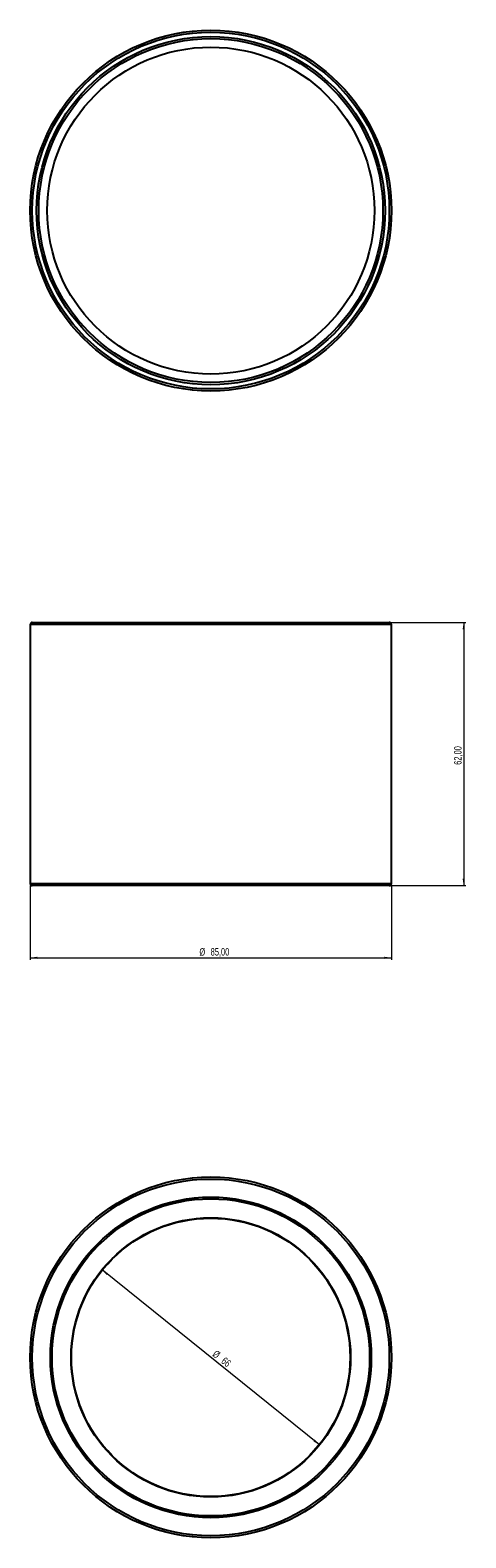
# Model space of a CAD drawing. Header units: millimetres. Extents: x 503 to 708, y 46 to 756.
import ezdxf

# ---------------------------------------------------------------- set-up
doc = ezdxf.new("R2010")
doc.units = ezdxf.units.MM
doc.styles.add('SLDTEXTSTYLE0', font='TXT', dxfattribs={"width": 0.75})
doc.dimstyles.new('SLDDIMSTYLE0', dxfattribs={"dimtxt": 3.5, "dimasz": 3.302, "dimexe": 0, "dimexo": 0.0625, "dimgap": 0.875, "dimtad": 1, "dimlfac": 0.5, "dimrnd": 1e-09, "dimzin": 12, "dimdsep": 46, "dimtxsty": 'SLDTEXTSTYLE0', "dimsah": 1, "dimcen": 0.09, "dimadec": 0, "dimazin": 3, "dimtfac": 1, "dimtofl": 0, "dimtmove": 0, "dimatfit": 3, "dimfxl": 0, "dimfrac": 2, "dimtolj": 1, "dimtzin": 12, "dimarcsym": 0})
doc.dimstyles.new('SLDDIMSTYLE1', dxfattribs={"dimtxt": 3.5, "dimasz": 3.302, "dimexe": 0, "dimexo": 0.0625, "dimgap": 0.875, "dimtad": 1, "dimdec": 0, "dimlfac": 0.5, "dimrnd": 1e-09, "dimzin": 12, "dimdsep": 46, "dimtxsty": 'SLDTEXTSTYLE0', "dimsah": 1, "dimcen": 0, "dimadec": 0, "dimazin": 3, "dimtfac": 1, "dimtdec": 0, "dimtmove": 0, "dimatfit": 3, "dimfxl": 0, "dimfrac": 2, "dimtolj": 1, "dimtzin": 12, "dimarcsym": 0})

# ---------------------------------------------------------------- blocks, each defined once
blk = doc.blocks.new('_D')
at = {"color": 7, "linetype": 'Continuous', "lineweight": 0}
for p, q in [((665.65, 477.36), (707.65, 477.36)), ((706.65, 477.36), (706.65, 353.36)), ((672.65, 353.36), (707.65, 353.36))]:
    blk.add_line(p, q, dxfattribs=at)
at = {"color": 7, "linetype": 'Continuous', "lineweight": 18}
for points in [[(706.65, 477.36), (706.14, 474.06), (707.16, 474.06)], [(706.65, 353.36), (707.16, 356.67), (706.14, 356.67)]]:
    blk.add_solid(points, dxfattribs=at)
at = {"color": 7, "linetype": 'Continuous', "lineweight": 18, "insert": (702.14, 410.28), "char_height": 3.5, "attachment_point": 1, "rotation": 90, "style": 'SLDTEXTSTYLE0'}
blk.add_mtext('62,00', dxfattribs=at)
blk = doc.blocks.new('_D_1')
at = {"color": 7, "linetype": 'Continuous', "lineweight": 0}
for p, q in [((502.65, 353.36), (502.65, 318.36)), ((672.65, 353.36), (672.65, 318.36)), ((502.65, 319.36), (672.65, 319.36))]:
    blk.add_line(p, q, dxfattribs=at)
at = {"color": 7, "linetype": 'Continuous', "lineweight": 18}
for points in [[(502.65, 319.36), (505.95, 318.86), (505.95, 319.87)], [(672.65, 319.36), (669.35, 319.87), (669.35, 318.86)]]:
    blk.add_solid(points, dxfattribs=at)
at = {"color": 7, "linetype": 'Continuous', "lineweight": 18, "char_height": 3.5, "attachment_point": 1, "style": 'SLDTEXTSTYLE0'}
for s, insert in [('%%c', (582.29, 323.88)), ('85,00', (587.57, 323.93))]:
    blk.add_mtext(s, dxfattribs=dict(at, insert=insert))
blk = doc.blocks.new('_D_2')
at = {"color": 7, "linetype": 'Continuous', "lineweight": 0}
blk.add_line((638.86, 89.88), (536.45, 172.39), dxfattribs=at)
at = {"color": 7, "linetype": 'Continuous', "lineweight": 18}
for points in [[(536.45, 172.39), (538.7, 169.93), (539.34, 170.72)], [(638.86, 89.88), (636.6, 92.35), (635.97, 91.55)]]:
    blk.add_solid(points, dxfattribs=at)
at = {"color": 7, "linetype": 'Continuous', "lineweight": 18, "char_height": 3.5, "attachment_point": 1, "rotation": 321.14061, "style": 'SLDTEXTSTYLE0'}
for s, insert in [('%%c', (590.31, 134.79)), ('66', (594.45, 131.52))]:
    blk.add_mtext(s, dxfattribs=dict(at, insert=insert))

msp = doc.modelspace()

# ---------------------------------------------------------------- linework, layer by layer
at = {"color": 7, "linetype": 'Continuous', "lineweight": 25}
for p, q in [((502.651, 476.363), (502.651, 354.363)), ((672.651, 476.363), (502.651, 476.363)), ((503.651, 477.363), (671.651, 477.363)), ((672.651, 354.363), (672.651, 476.363)), ((502.651, 354.363), (587.651, 354.363)), ((587.651, 353.363), (503.651, 353.363)), ((587.651, 354.363), (672.651, 354.363)), ((671.651, 353.363), (587.651, 353.363))]:
    msp.add_line(p, q, dxfattribs=at)
for centre, radius in [((587.651, 671.34), 85), ((587.651, 671.34), 84), ((587.651, 671.34), 82), ((587.651, 671.34), 81), ((587.651, 671.34), 77), ((587.651, 131.136), 85), ((587.651, 131.136), 84), ((587.651, 131.136), 75.51), ((587.651, 131.136), 74.701), ((587.651, 131.136), 65.758), ((587.651, 131.136), 65.568)]:
    msp.add_circle(centre, radius, dxfattribs=at)
for centre, start, end in [((503.651, 476.363), 90, 180), ((671.651, 476.363), 0, 90), ((503.651, 354.363), 180, 270), ((671.651, 354.363), 270, 0)]:
    msp.add_arc(centre, 1, start, end, dxfattribs=at)

# ---------------------------------------------------------------- dimensions: what is measured, and where the dimension line sits
at = {"color": 7, "linetype": 'Continuous', "lineweight": 18}
dim = msp.add_linear_dim(base=(706.651, 353.363), p1=(664.651, 477.361), p2=(671.651, 353.363), angle=90, dimstyle='SLDDIMSTYLE0', dxfattribs=at)
dim.commit()
dim.dimension.update_dxf_attribs({"geometry": '_D', "text_midpoint": (706.651, 416.095), "dimtype": 160})
dim = msp.add_linear_dim(base=(672.651, 319.363), p1=(502.651, 354.363), p2=(672.651, 354.363), text='%%c<>', dimstyle='SLDDIMSTYLE0', dxfattribs=at)
dim.commit()
dim.dimension.update_dxf_attribs({"geometry": '_D_1', "text_midpoint": (590.748, 319.363), "dimtype": 160})
dim = msp.add_diameter_dim_2p(p1=(638.856, 89.878), p2=(536.446, 172.393), dimstyle='SLDDIMSTYLE1', dxfattribs=at)
dim.commit()
dim.dimension.update_dxf_attribs({"geometry": '_D_2', "text_midpoint": (591.549, 127.995), "dimtype": 163})

doc.saveas('drawing.dxf')
